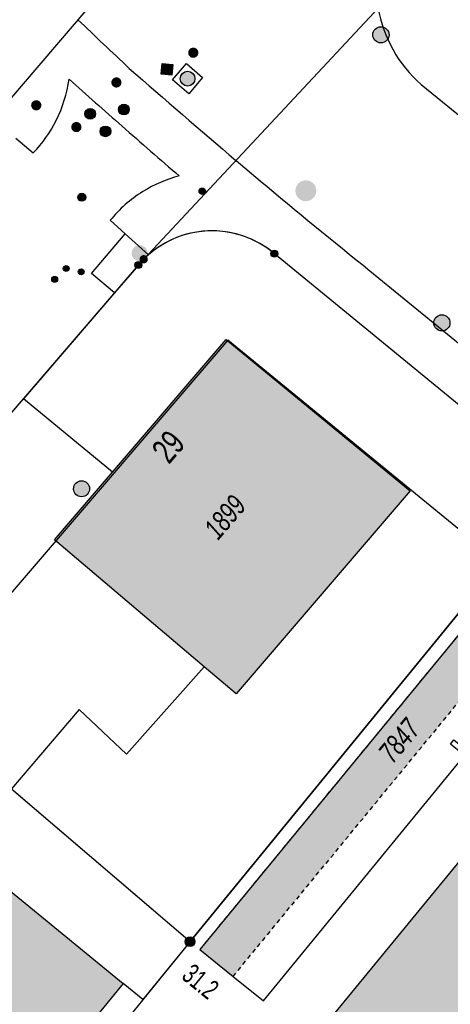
# Model space of a CAD drawing. Header units: metres. Extents: x 2695751 to 2696029, y 1260877 to 1261206.
# Tile 43 of 69: x 2695978 to 2695998, y 1260948 to 1260994. Entities that reach past the tile are written whole.
import ezdxf

# ---------------------------------------------------------------- set-up
doc = ezdxf.new("R2010")
doc.units = ezdxf.units.M
doc.linetypes.add('AUSGEZOGEN', pattern=[0])
doc.linetypes.add('VERDECKT2_S2', pattern=[0.36, 0.2, -0.16])
for name, color, linetype in [('AV_Flächen (EO)', 7, 'AUSGEZOGEN'), ('AV_Gebäudeflächen (BB)', 7, 'AUSGEZOGEN'), ('AV_Gebäudeflächen (EO)', 7, 'AUSGEZOGEN'), ('AV_Haus-Nr.', 7, 'AUSGEZOGEN'), ('AV_Linien (BB)', 7, 'AUSGEZOGEN'), ('AV_Versicherung-Nr.', 7, 'AUSGEZOGEN'), ('Liegenschaftsgrenzen', 7, 'AUSGEZOGEN'), ('PFAV', 255, 'AUSGEZOGEN'), ('PFAW', 255, 'AUSGEZOGEN'), ('PFWA', 255, 'AUSGEZOGEN'), ('RAEW', 8, 'AUSGEZOGEN'), ('RP_Abstandslinie', 7, 'AUSGEZOGEN')]:
    doc.layers.add(name, color=color, linetype=linetype)
doc.styles.add('ARIAL', font='arial.ttf')

msp = doc.modelspace()

# ---------------------------------------------------------------- hatches: boundary and pattern name
at = {"layer": 'AV_Gebäudeflächen (BB)', "true_color": 0xd2d2d2, "transparency": 33554687}
for points in [[(2695982.196, 1260973.224), (2695979.49, 1260970.065), (2695986.483, 1260964.129), (2695987.97, 1260962.867), (2695996.099, 1260972.363), (2695987.506, 1260979.424)], [(2695986.224, 1260921.906), (2696007.393, 1260947.716), (2696017.033, 1260939.823), (2696005.194, 1260925.364), (2696011.403, 1260920.272), (2696014.127, 1260918.05), (2696016.533, 1260920.988), (2696027.452, 1260934.301), (2696027.452, 1260946.407), (2696009.733, 1260960.953), (2696004.966, 1260955.148), (2696001.096, 1260958.326), (2695991.31, 1260946.396), (2695995.09, 1260943.299), (2695990.603, 1260937.821), (2695986.83, 1260940.912), (2695979.377, 1260931.834), (2695982.245, 1260929.503), (2695980.135, 1260926.906), (2695980.467, 1260926.633)], [(2695974.152, 1260956.325), (2695970.267, 1260959.504), (2695968.115, 1260956.937), (2695967.371, 1260955.991), (2695967.416, 1260955.954), (2695968.083, 1260955.401), (2695968.826, 1260956.353), (2695971.795, 1260953.918), (2695966.723, 1260947.718), (2695963.096, 1260950.675), (2695957.958, 1260944.396), (2695970.36, 1260934.249), (2695973.108, 1260937.608), (2695971.398, 1260939.007), (2695973.437, 1260941.499), (2695975.147, 1260940.099), (2695977.889, 1260943.45), (2695976.179, 1260944.849), (2695978.199, 1260947.317), (2695979.909, 1260945.918), (2695982.702, 1260949.33)]]:
    msp.add_hatch(color=254, dxfattribs=at).paths.add_polyline_path(points)
at = {"layer": 'AV_Gebäudeflächen (EO)', "true_color": 0xebebeb, "transparency": 33554687}
msp.add_hatch(color=7, dxfattribs=at).paths.add_polyline_path([(2695986.275, 1260950.921), (2695987.834, 1260949.662), (2696004.84, 1260970.371), (2696003.3, 1260971.632)])
at = {"layer": 'PFAV', "transparency": 33554687}
for points in [[(2695983.85, 1260983.178), (2695983.846, 1260983.217), (2695983.834, 1260983.255), (2695983.815, 1260983.289), (2695983.789, 1260983.319), (2695983.758, 1260983.343), (2695983.723, 1260983.361), (2695983.685, 1260983.371), (2695983.645, 1260983.373), (2695983.606, 1260983.367), (2695983.569, 1260983.353), (2695983.536, 1260983.332), (2695983.507, 1260983.305), (2695983.485, 1260983.273), (2695983.469, 1260983.236), (2695983.461, 1260983.198), (2695983.461, 1260983.158), (2695983.469, 1260983.12), (2695983.485, 1260983.083), (2695983.507, 1260983.051), (2695983.536, 1260983.024), (2695983.569, 1260983.003), (2695983.606, 1260982.989), (2695983.645, 1260982.983), (2695983.685, 1260982.985), (2695983.723, 1260982.995), (2695983.758, 1260983.013), (2695983.789, 1260983.037), (2695983.815, 1260983.067), (2695983.834, 1260983.101), (2695983.846, 1260983.139)], [(2695989.922, 1260983.44), (2695989.919, 1260983.473), (2695989.909, 1260983.504), (2695989.893, 1260983.533), (2695989.872, 1260983.558), (2695989.846, 1260983.578), (2695989.816, 1260983.592), (2695989.785, 1260983.601), (2695989.752, 1260983.602), (2695989.719, 1260983.597), (2695989.688, 1260983.586), (2695989.661, 1260983.569), (2695989.637, 1260983.546), (2695989.618, 1260983.519), (2695989.605, 1260983.489), (2695989.598, 1260983.456), (2695989.598, 1260983.424), (2695989.605, 1260983.391), (2695989.618, 1260983.361), (2695989.637, 1260983.334), (2695989.661, 1260983.311), (2695989.688, 1260983.294), (2695989.719, 1260983.283), (2695989.752, 1260983.278), (2695989.785, 1260983.279), (2695989.816, 1260983.288), (2695989.846, 1260983.302), (2695989.872, 1260983.322), (2695989.893, 1260983.347), (2695989.909, 1260983.376), (2695989.919, 1260983.407)], [(2695983.572, 1260982.91), (2695983.569, 1260982.943), (2695983.559, 1260982.974), (2695983.543, 1260983.003), (2695983.522, 1260983.028), (2695983.496, 1260983.048), (2695983.466, 1260983.062), (2695983.435, 1260983.071), (2695983.402, 1260983.072), (2695983.369, 1260983.067), (2695983.338, 1260983.056), (2695983.311, 1260983.039), (2695983.287, 1260983.016), (2695983.268, 1260982.989), (2695983.255, 1260982.959), (2695983.248, 1260982.926), (2695983.248, 1260982.894), (2695983.255, 1260982.861), (2695983.268, 1260982.831), (2695983.287, 1260982.804), (2695983.311, 1260982.781), (2695983.338, 1260982.764), (2695983.369, 1260982.753), (2695983.402, 1260982.748), (2695983.435, 1260982.749), (2695983.466, 1260982.758), (2695983.496, 1260982.772), (2695983.522, 1260982.792), (2695983.543, 1260982.817), (2695983.559, 1260982.846), (2695983.569, 1260982.877)], [(2695986.047, 1260951.29), (2695986.043, 1260951.336), (2695986.029, 1260951.38), (2695986.007, 1260951.42), (2695985.977, 1260951.455), (2695985.94, 1260951.483), (2695985.899, 1260951.503), (2695985.854, 1260951.515), (2695985.808, 1260951.517), (2695985.763, 1260951.51), (2695985.72, 1260951.494), (2695985.681, 1260951.47), (2695985.647, 1260951.438), (2695985.621, 1260951.4), (2695985.603, 1260951.358), (2695985.594, 1260951.313), (2695985.594, 1260951.267), (2695985.603, 1260951.222), (2695985.621, 1260951.18), (2695985.647, 1260951.142), (2695985.681, 1260951.11), (2695985.72, 1260951.086), (2695985.763, 1260951.07), (2695985.808, 1260951.063), (2695985.854, 1260951.065), (2695985.899, 1260951.077), (2695985.94, 1260951.097), (2695985.977, 1260951.125), (2695986.007, 1260951.16), (2695986.029, 1260951.2), (2695986.043, 1260951.244)]]:
    msp.add_hatch(color=7, dxfattribs=at).paths.add_polyline_path(points)
at = {"layer": 'PFAW', "transparency": 33554687}
for color, points in [(253, [(2695994.871, 1260993.313), (2695994.939, 1260993.347), (2695994.999, 1260993.394), (2695995.049, 1260993.453), (2695995.085, 1260993.52), (2695995.108, 1260993.594), (2695995.115, 1260993.67), (2695995.106, 1260993.746), (2695995.083, 1260993.819), (2695995.045, 1260993.886), (2695994.994, 1260993.944), (2695994.933, 1260993.99), (2695994.864, 1260994.023), (2695994.79, 1260994.042), (2695994.713, 1260994.045), (2695994.637, 1260994.033), (2695994.566, 1260994.005), (2695994.501, 1260993.964), (2695994.446, 1260993.911), (2695994.403, 1260993.847), (2695994.373, 1260993.777), (2695994.359, 1260993.701), (2695994.359, 1260993.625), (2695994.375, 1260993.55), (2695994.406, 1260993.48), (2695994.451, 1260993.417), (2695994.507, 1260993.365), (2695994.572, 1260993.325), (2695994.644, 1260993.299), (2695994.72, 1260993.288), (2695994.797, 1260993.293)]), (7, [(2695991.533, 1260986.5), (2695991.534, 1260986.53), (2695991.532, 1260986.559), (2695991.527, 1260986.589), (2695991.52, 1260986.617), (2695991.509, 1260986.645), (2695991.495, 1260986.671), (2695991.479, 1260986.696), (2695991.461, 1260986.719), (2695991.44, 1260986.74), (2695991.417, 1260986.759), (2695991.393, 1260986.776), (2695991.367, 1260986.79), (2695991.339, 1260986.801), (2695991.311, 1260986.809), (2695991.282, 1260986.815), (2695991.252, 1260986.817), (2695991.222, 1260986.817), (2695991.193, 1260986.813), (2695991.164, 1260986.807), (2695991.136, 1260986.798), (2695991.109, 1260986.785), (2695991.083, 1260986.771), (2695991.059, 1260986.753), (2695991.037, 1260986.734), (2695991.017, 1260986.712), (2695990.999, 1260986.688), (2695990.984, 1260986.663), (2695990.971, 1260986.636), (2695990.962, 1260986.608), (2695990.955, 1260986.579), (2695990.951, 1260986.55), (2695990.95, 1260986.52), (2695990.952, 1260986.491), (2695990.957, 1260986.461), (2695990.964, 1260986.433), (2695990.975, 1260986.405), (2695990.989, 1260986.379), (2695991.005, 1260986.354), (2695991.023, 1260986.331), (2695991.044, 1260986.31), (2695991.067, 1260986.291), (2695991.091, 1260986.274), (2695991.117, 1260986.26), (2695991.145, 1260986.249), (2695991.173, 1260986.241), (2695991.202, 1260986.235), (2695991.232, 1260986.233), (2695991.262, 1260986.233), (2695991.291, 1260986.237), (2695991.32, 1260986.243), (2695991.348, 1260986.252), (2695991.375, 1260986.265), (2695991.401, 1260986.279), (2695991.425, 1260986.297), (2695991.447, 1260986.316), (2695991.467, 1260986.338), (2695991.485, 1260986.362), (2695991.5, 1260986.387), (2695991.513, 1260986.414), (2695991.522, 1260986.442), (2695991.529, 1260986.471)]), (7, [(2695980.728, 1260985.89), (2695980.766, 1260985.887), (2695980.804, 1260985.891), (2695980.84, 1260985.903), (2695980.873, 1260985.921), (2695980.901, 1260985.946), (2695980.924, 1260985.977), (2695980.941, 1260986.011), (2695980.95, 1260986.048), (2695980.951, 1260986.086), (2695980.945, 1260986.123), (2695980.931, 1260986.159), (2695980.911, 1260986.191), (2695980.884, 1260986.218), (2695980.853, 1260986.239), (2695980.818, 1260986.254), (2695980.781, 1260986.261), (2695980.743, 1260986.26), (2695980.706, 1260986.252), (2695980.671, 1260986.237), (2695980.64, 1260986.215), (2695980.614, 1260986.187), (2695980.595, 1260986.155), (2695980.582, 1260986.119), (2695980.577, 1260986.081), (2695980.579, 1260986.043), (2695980.589, 1260986.007), (2695980.606, 1260985.973), (2695980.63, 1260985.943), (2695980.659, 1260985.919), (2695980.692, 1260985.901)]), (7, [(2695986.543, 1260986.356), (2695986.54, 1260986.386), (2695986.531, 1260986.415), (2695986.516, 1260986.442), (2695986.496, 1260986.465), (2695986.472, 1260986.483), (2695986.445, 1260986.497), (2695986.415, 1260986.504), (2695986.385, 1260986.506), (2695986.355, 1260986.501), (2695986.327, 1260986.491), (2695986.301, 1260986.475), (2695986.279, 1260986.454), (2695986.262, 1260986.429), (2695986.25, 1260986.401), (2695986.244, 1260986.371), (2695986.244, 1260986.341), (2695986.25, 1260986.311), (2695986.262, 1260986.283), (2695986.279, 1260986.258), (2695986.301, 1260986.237), (2695986.327, 1260986.221), (2695986.355, 1260986.211), (2695986.385, 1260986.206), (2695986.415, 1260986.208), (2695986.445, 1260986.215), (2695986.472, 1260986.229), (2695986.496, 1260986.247), (2695986.516, 1260986.27), (2695986.531, 1260986.297), (2695986.54, 1260986.326)]), (253, [(2695997.873, 1260979.959), (2695997.916, 1260980.022), (2695997.947, 1260980.092), (2695997.962, 1260980.168), (2695997.962, 1260980.244), (2695997.947, 1260980.319), (2695997.916, 1260980.39), (2695997.872, 1260980.453), (2695997.817, 1260980.506), (2695997.752, 1260980.546), (2695997.68, 1260980.573), (2695997.604, 1260980.584), (2695997.528, 1260980.58), (2695997.453, 1260980.561), (2695997.385, 1260980.527), (2695997.324, 1260980.48), (2695997.274, 1260980.422), (2695997.237, 1260980.355), (2695997.214, 1260980.282), (2695997.206, 1260980.206), (2695997.214, 1260980.13), (2695997.237, 1260980.056), (2695997.274, 1260979.989), (2695997.324, 1260979.931), (2695997.385, 1260979.884), (2695997.453, 1260979.851), (2695997.528, 1260979.831), (2695997.604, 1260979.827), (2695997.68, 1260979.839), (2695997.752, 1260979.866), (2695997.817, 1260979.906)]), (7, [(2695981.129, 1260972.453), (2695981.121, 1260972.528), (2695981.099, 1260972.601), (2695981.062, 1260972.667), (2695981.012, 1260972.724), (2695980.952, 1260972.771), (2695980.884, 1260972.804), (2695980.811, 1260972.823), (2695980.735, 1260972.827), (2695980.66, 1260972.816), (2695980.589, 1260972.789), (2695980.524, 1260972.749), (2695980.469, 1260972.697), (2695980.426, 1260972.635), (2695980.396, 1260972.565), (2695980.381, 1260972.491), (2695980.381, 1260972.415), (2695980.396, 1260972.34), (2695980.426, 1260972.271), (2695980.469, 1260972.208), (2695980.524, 1260972.156), (2695980.589, 1260972.116), (2695980.66, 1260972.09), (2695980.735, 1260972.078), (2695980.811, 1260972.082), (2695980.884, 1260972.101), (2695980.952, 1260972.134), (2695981.012, 1260972.181), (2695981.062, 1260972.238), (2695981.099, 1260972.305), (2695981.121, 1260972.377)])]:
    msp.add_hatch(color=color, dxfattribs=at).paths.add_polyline_path(points)
at = {"layer": 'PFAW', "lineweight": 25, "transparency": 33554687}
for points in [[(2695985.966, 1260991.393), (2695986.005, 1260991.45), (2695986.033, 1260991.514), (2695986.047, 1260991.582), (2695986.047, 1260991.651), (2695986.033, 1260991.72), (2695986.006, 1260991.783), (2695985.966, 1260991.841), (2695985.916, 1260991.889), (2695985.857, 1260991.925), (2695985.792, 1260991.95), (2695985.723, 1260991.96), (2695985.653, 1260991.957), (2695985.586, 1260991.939), (2695985.523, 1260991.909), (2695985.468, 1260991.866), (2695985.423, 1260991.814), (2695985.389, 1260991.753), (2695985.368, 1260991.687), (2695985.361, 1260991.617), (2695985.368, 1260991.548), (2695985.389, 1260991.482), (2695985.423, 1260991.421), (2695985.468, 1260991.368), (2695985.523, 1260991.325), (2695985.585, 1260991.295), (2695985.653, 1260991.277), (2695985.722, 1260991.274), (2695985.791, 1260991.284), (2695985.856, 1260991.308), (2695985.915, 1260991.345)], [(2695983.841, 1260983.463), (2695983.833, 1260983.538), (2695983.81, 1260983.611), (2695983.774, 1260983.677), (2695983.724, 1260983.735), (2695983.664, 1260983.781), (2695983.596, 1260983.815), (2695983.523, 1260983.834), (2695983.447, 1260983.837), (2695983.372, 1260983.826), (2695983.301, 1260983.8), (2695983.236, 1260983.759), (2695983.181, 1260983.707), (2695983.138, 1260983.645), (2695983.108, 1260983.575), (2695983.093, 1260983.501), (2695983.093, 1260983.425), (2695983.108, 1260983.351), (2695983.138, 1260983.281), (2695983.181, 1260983.219), (2695983.236, 1260983.166), (2695983.301, 1260983.126), (2695983.372, 1260983.1), (2695983.447, 1260983.088), (2695983.523, 1260983.092), (2695983.596, 1260983.111), (2695983.664, 1260983.145), (2695983.724, 1260983.191), (2695983.774, 1260983.249), (2695983.81, 1260983.315), (2695983.833, 1260983.387)]]:
    msp.add_hatch(color=7, dxfattribs=at).paths.add_polyline_path(points)
at = {"layer": 'PFAW', "transparency": 33554687}
h = msp.add_hatch(color=7, dxfattribs=at)
h.paths.add_polyline_path([(2695991.716, 1260986.338), (2695991.718, 1260986.387), (2695991.714, 1260986.436), (2695991.706, 1260986.485), (2695991.693, 1260986.533), (2695991.675, 1260986.579), (2695991.653, 1260986.623), (2695991.626, 1260986.664), (2695991.595, 1260986.703), (2695991.56, 1260986.738), (2695991.522, 1260986.769), (2695991.481, 1260986.797), (2695991.438, 1260986.82), (2695991.392, 1260986.839), (2695991.345, 1260986.853), (2695991.296, 1260986.862), (2695991.247, 1260986.866), (2695991.198, 1260986.866), (2695991.149, 1260986.86), (2695991.1, 1260986.849), (2695991.054, 1260986.833), (2695991.009, 1260986.813), (2695990.966, 1260986.789), (2695990.926, 1260986.76), (2695990.889, 1260986.727), (2695990.855, 1260986.691), (2695990.826, 1260986.651), (2695990.8, 1260986.609), (2695990.779, 1260986.564), (2695990.763, 1260986.518), (2695990.751, 1260986.47), (2695990.745, 1260986.421), (2695990.743, 1260986.371), (2695990.746, 1260986.322), (2695990.754, 1260986.273), (2695990.768, 1260986.226), (2695990.786, 1260986.18), (2695990.808, 1260986.136), (2695990.835, 1260986.094), (2695990.866, 1260986.056), (2695990.9, 1260986.02), (2695990.938, 1260985.989), (2695990.979, 1260985.961), (2695991.023, 1260985.938), (2695991.068, 1260985.919), (2695991.116, 1260985.905), (2695991.164, 1260985.896), (2695991.214, 1260985.892), (2695991.263, 1260985.893), (2695991.312, 1260985.899), (2695991.36, 1260985.909), (2695991.407, 1260985.925), (2695991.452, 1260985.945), (2695991.495, 1260985.97), (2695991.535, 1260985.999), (2695991.572, 1260986.031), (2695991.605, 1260986.068), (2695991.635, 1260986.107), (2695991.66, 1260986.15), (2695991.681, 1260986.194), (2695991.698, 1260986.241), (2695991.709, 1260986.289)])
h.paths.add_polyline_path([(2695990.95, 1260986.52), (2695990.951, 1260986.55), (2695990.955, 1260986.579), (2695990.962, 1260986.608), (2695990.971, 1260986.636), (2695990.984, 1260986.663), (2695990.999, 1260986.688), (2695991.017, 1260986.712), (2695991.037, 1260986.734), (2695991.059, 1260986.753), (2695991.083, 1260986.771), (2695991.109, 1260986.785), (2695991.136, 1260986.798), (2695991.164, 1260986.807), (2695991.193, 1260986.813), (2695991.222, 1260986.817), (2695991.252, 1260986.817), (2695991.282, 1260986.815), (2695991.311, 1260986.809), (2695991.339, 1260986.801), (2695991.367, 1260986.79), (2695991.393, 1260986.776), (2695991.417, 1260986.759), (2695991.44, 1260986.74), (2695991.461, 1260986.719), (2695991.479, 1260986.696), (2695991.495, 1260986.671), (2695991.509, 1260986.645), (2695991.52, 1260986.617), (2695991.527, 1260986.589), (2695991.532, 1260986.559), (2695991.534, 1260986.53), (2695991.533, 1260986.5), (2695991.529, 1260986.471), (2695991.522, 1260986.442), (2695991.513, 1260986.414), (2695991.5, 1260986.387), (2695991.485, 1260986.362), (2695991.467, 1260986.338), (2695991.447, 1260986.316), (2695991.425, 1260986.297), (2695991.401, 1260986.279), (2695991.375, 1260986.265), (2695991.348, 1260986.252), (2695991.32, 1260986.243), (2695991.291, 1260986.237), (2695991.262, 1260986.233), (2695991.232, 1260986.233), (2695991.202, 1260986.235), (2695991.173, 1260986.241), (2695991.145, 1260986.249), (2695991.117, 1260986.26), (2695991.091, 1260986.274), (2695991.067, 1260986.291), (2695991.044, 1260986.31), (2695991.023, 1260986.331), (2695991.005, 1260986.354), (2695990.989, 1260986.379), (2695990.975, 1260986.405), (2695990.964, 1260986.433), (2695990.957, 1260986.461), (2695990.952, 1260986.491)], flags=16)
at = {"layer": 'PFWA', "transparency": 33554687}
for points in [[(2695986.124, 1260993.013), (2695986.105, 1260993.027), (2695986.084, 1260993.04), (2695986.063, 1260993.05), (2695986.04, 1260993.058), (2695986.016, 1260993.064), (2695985.993, 1260993.067), (2695985.969, 1260993.068), (2695985.944, 1260993.066), (2695985.921, 1260993.062), (2695985.898, 1260993.056), (2695985.875, 1260993.047), (2695985.854, 1260993.036), (2695985.833, 1260993.023), (2695985.815, 1260993.008), (2695985.797, 1260992.991), (2695985.782, 1260992.973), (2695985.768, 1260992.953), (2695985.757, 1260992.932), (2695985.748, 1260992.909), (2695985.741, 1260992.886), (2695985.736, 1260992.863), (2695985.734, 1260992.839), (2695985.735, 1260992.814), (2695985.738, 1260992.791), (2695985.743, 1260992.767), (2695985.75, 1260992.744), (2695985.76, 1260992.722), (2695985.772, 1260992.701), (2695985.786, 1260992.682), (2695985.802, 1260992.664), (2695985.82, 1260992.647), (2695985.839, 1260992.633), (2695985.86, 1260992.62), (2695985.881, 1260992.61), (2695985.904, 1260992.602), (2695985.928, 1260992.596), (2695985.951, 1260992.593), (2695985.975, 1260992.592), (2695986, 1260992.594), (2695986.023, 1260992.598), (2695986.046, 1260992.604), (2695986.069, 1260992.613), (2695986.09, 1260992.624), (2695986.111, 1260992.637), (2695986.129, 1260992.652), (2695986.147, 1260992.669), (2695986.162, 1260992.687), (2695986.176, 1260992.707), (2695986.187, 1260992.728), (2695986.196, 1260992.751), (2695986.203, 1260992.774), (2695986.208, 1260992.797), (2695986.21, 1260992.821), (2695986.209, 1260992.846), (2695986.206, 1260992.869), (2695986.201, 1260992.893), (2695986.194, 1260992.916), (2695986.184, 1260992.938), (2695986.172, 1260992.959), (2695986.158, 1260992.978), (2695986.142, 1260992.996)], [(2695984.518, 1260992.326), (2695984.476, 1260991.828), (2695984.974, 1260991.786), (2695985.016, 1260992.284)], [(2695982.216, 1260991.271), (2695982.234, 1260991.255), (2695982.254, 1260991.241), (2695982.275, 1260991.229), (2695982.297, 1260991.219), (2695982.32, 1260991.212), (2695982.343, 1260991.206), (2695982.367, 1260991.204), (2695982.391, 1260991.203), (2695982.415, 1260991.206), (2695982.439, 1260991.21), (2695982.462, 1260991.217), (2695982.484, 1260991.226), (2695982.505, 1260991.238), (2695982.525, 1260991.251), (2695982.544, 1260991.267), (2695982.561, 1260991.284), (2695982.576, 1260991.303), (2695982.589, 1260991.323), (2695982.599, 1260991.345), (2695982.608, 1260991.367), (2695982.614, 1260991.39), (2695982.618, 1260991.414), (2695982.62, 1260991.438), (2695982.619, 1260991.462), (2695982.615, 1260991.486), (2695982.61, 1260991.509), (2695982.602, 1260991.532), (2695982.591, 1260991.554), (2695982.579, 1260991.574), (2695982.564, 1260991.594), (2695982.548, 1260991.611), (2695982.53, 1260991.627), (2695982.51, 1260991.641), (2695982.489, 1260991.653), (2695982.467, 1260991.663), (2695982.444, 1260991.67), (2695982.421, 1260991.676), (2695982.397, 1260991.678), (2695982.373, 1260991.679), (2695982.349, 1260991.676), (2695982.325, 1260991.672), (2695982.302, 1260991.665), (2695982.28, 1260991.656), (2695982.259, 1260991.644), (2695982.239, 1260991.631), (2695982.22, 1260991.615), (2695982.203, 1260991.598), (2695982.188, 1260991.579), (2695982.175, 1260991.559), (2695982.165, 1260991.537), (2695982.156, 1260991.515), (2695982.15, 1260991.492), (2695982.146, 1260991.468), (2695982.144, 1260991.444), (2695982.145, 1260991.42), (2695982.149, 1260991.396), (2695982.154, 1260991.373), (2695982.162, 1260991.35), (2695982.173, 1260991.328), (2695982.185, 1260991.308), (2695982.2, 1260991.288)], [(2695978.817, 1260990.218), (2695978.832, 1260990.237), (2695978.844, 1260990.258), (2695978.855, 1260990.279), (2695978.864, 1260990.302), (2695978.87, 1260990.325), (2695978.873, 1260990.349), (2695978.875, 1260990.373), (2695978.874, 1260990.397), (2695978.87, 1260990.421), (2695978.864, 1260990.444), (2695978.856, 1260990.467), (2695978.845, 1260990.489), (2695978.833, 1260990.509), (2695978.818, 1260990.528), (2695978.801, 1260990.546), (2695978.783, 1260990.561), (2695978.764, 1260990.575), (2695978.742, 1260990.587), (2695978.72, 1260990.597), (2695978.697, 1260990.604), (2695978.674, 1260990.609), (2695978.65, 1260990.611), (2695978.626, 1260990.612), (2695978.602, 1260990.609), (2695978.578, 1260990.604), (2695978.555, 1260990.597), (2695978.533, 1260990.588), (2695978.512, 1260990.576), (2695978.492, 1260990.563), (2695978.474, 1260990.547), (2695978.457, 1260990.53), (2695978.442, 1260990.511), (2695978.43, 1260990.49), (2695978.419, 1260990.469), (2695978.41, 1260990.446), (2695978.404, 1260990.423), (2695978.401, 1260990.399), (2695978.399, 1260990.375), (2695978.4, 1260990.351), (2695978.404, 1260990.327), (2695978.41, 1260990.304), (2695978.418, 1260990.281), (2695978.429, 1260990.259), (2695978.441, 1260990.239), (2695978.456, 1260990.22), (2695978.473, 1260990.202), (2695978.491, 1260990.187), (2695978.51, 1260990.173), (2695978.532, 1260990.161), (2695978.554, 1260990.151), (2695978.577, 1260990.144), (2695978.6, 1260990.139), (2695978.624, 1260990.137), (2695978.648, 1260990.136), (2695978.672, 1260990.139), (2695978.696, 1260990.144), (2695978.719, 1260990.151), (2695978.741, 1260990.16), (2695978.762, 1260990.172), (2695978.782, 1260990.185), (2695978.8, 1260990.201)], [(2695981.353, 1260989.817), (2695981.381, 1260989.86), (2695981.4, 1260989.907), (2695981.409, 1260989.956), (2695981.407, 1260990.007), (2695981.396, 1260990.056), (2695981.375, 1260990.102), (2695981.345, 1260990.143), (2695981.307, 1260990.177), (2695981.264, 1260990.202), (2695981.216, 1260990.219), (2695981.166, 1260990.225), (2695981.115, 1260990.221), (2695981.066, 1260990.207), (2695981.022, 1260990.184), (2695980.983, 1260990.152), (2695980.951, 1260990.112), (2695980.927, 1260990.068), (2695980.913, 1260990.019), (2695980.91, 1260989.968), (2695980.916, 1260989.918), (2695980.932, 1260989.87), (2695980.958, 1260989.827), (2695980.992, 1260989.789), (2695981.033, 1260989.76), (2695981.079, 1260989.738), (2695981.128, 1260989.727), (2695981.179, 1260989.726), (2695981.229, 1260989.735), (2695981.276, 1260989.754), (2695981.318, 1260989.782)], [(2695982.893, 1260990.365), (2695982.851, 1260990.394), (2695982.804, 1260990.413), (2695982.755, 1260990.423), (2695982.704, 1260990.422), (2695982.655, 1260990.411), (2695982.608, 1260990.391), (2695982.567, 1260990.362), (2695982.533, 1260990.324), (2695982.506, 1260990.281), (2695982.489, 1260990.234), (2695982.482, 1260990.184), (2695982.486, 1260990.133), (2695982.499, 1260990.084), (2695982.522, 1260990.039), (2695982.553, 1260989.999), (2695982.592, 1260989.967), (2695982.636, 1260989.943), (2695982.685, 1260989.928), (2695982.735, 1260989.924), (2695982.785, 1260989.93), (2695982.833, 1260989.945), (2695982.877, 1260989.97), (2695982.915, 1260990.004), (2695982.946, 1260990.044), (2695982.968, 1260990.09), (2695982.98, 1260990.139), (2695982.982, 1260990.189), (2695982.973, 1260990.239), (2695982.955, 1260990.287), (2695982.928, 1260990.329)], [(2695980.364, 1260989.169), (2695980.384, 1260989.155), (2695980.405, 1260989.143), (2695980.427, 1260989.133), (2695980.449, 1260989.126), (2695980.473, 1260989.12), (2695980.497, 1260989.118), (2695980.521, 1260989.117), (2695980.545, 1260989.12), (2695980.569, 1260989.124), (2695980.592, 1260989.131), (2695980.614, 1260989.14), (2695980.635, 1260989.152), (2695980.655, 1260989.165), (2695980.674, 1260989.181), (2695980.69, 1260989.198), (2695980.705, 1260989.217), (2695980.718, 1260989.237), (2695980.729, 1260989.258), (2695980.738, 1260989.281), (2695980.744, 1260989.304), (2695980.748, 1260989.328), (2695980.75, 1260989.352), (2695980.749, 1260989.376), (2695980.745, 1260989.4), (2695980.74, 1260989.423), (2695980.732, 1260989.446), (2695980.721, 1260989.468), (2695980.709, 1260989.488), (2695980.694, 1260989.508), (2695980.678, 1260989.525), (2695980.66, 1260989.541), (2695980.64, 1260989.555), (2695980.619, 1260989.567), (2695980.597, 1260989.577), (2695980.575, 1260989.584), (2695980.551, 1260989.59), (2695980.527, 1260989.592), (2695980.503, 1260989.593), (2695980.479, 1260989.59), (2695980.455, 1260989.586), (2695980.432, 1260989.579), (2695980.41, 1260989.57), (2695980.389, 1260989.558), (2695980.369, 1260989.545), (2695980.35, 1260989.529), (2695980.334, 1260989.512), (2695980.319, 1260989.493), (2695980.306, 1260989.473), (2695980.295, 1260989.452), (2695980.286, 1260989.429), (2695980.28, 1260989.406), (2695980.276, 1260989.382), (2695980.274, 1260989.358), (2695980.275, 1260989.334), (2695980.279, 1260989.31), (2695980.284, 1260989.287), (2695980.292, 1260989.264), (2695980.303, 1260989.242), (2695980.315, 1260989.222), (2695980.33, 1260989.202), (2695980.346, 1260989.185)], [(2695982.03, 1260989.345), (2695981.989, 1260989.373), (2695981.942, 1260989.393), (2695981.893, 1260989.403), (2695981.842, 1260989.403), (2695981.793, 1260989.393), (2695981.746, 1260989.373), (2695981.705, 1260989.344), (2695981.67, 1260989.308), (2695981.643, 1260989.265), (2695981.626, 1260989.217), (2695981.618, 1260989.167), (2695981.621, 1260989.117), (2695981.633, 1260989.068), (2695981.656, 1260989.022), (2695981.687, 1260988.982), (2695981.725, 1260988.949), (2695981.769, 1260988.925), (2695981.818, 1260988.91), (2695981.868, 1260988.905), (2695981.918, 1260988.91), (2695981.967, 1260988.925), (2695982.011, 1260988.95), (2695982.049, 1260988.983), (2695982.08, 1260989.023), (2695982.102, 1260989.068), (2695982.115, 1260989.117), (2695982.117, 1260989.168), (2695982.11, 1260989.218), (2695982.092, 1260989.265), (2695982.065, 1260989.308)]]:
    msp.add_hatch(color=7, dxfattribs=at).paths.add_polyline_path(points)
at = {"layer": 'RAEW', "transparency": 33554687}
for points in [[(2695979.897, 1260982.746), (2695979.897, 1260982.732), (2695979.899, 1260982.718), (2695979.903, 1260982.705), (2695979.908, 1260982.692), (2695979.914, 1260982.679), (2695979.921, 1260982.667), (2695979.93, 1260982.656), (2695979.939, 1260982.646), (2695979.95, 1260982.637), (2695979.961, 1260982.629), (2695979.973, 1260982.623), (2695979.986, 1260982.617), (2695980, 1260982.613), (2695980.013, 1260982.61), (2695980.027, 1260982.609), (2695980.041, 1260982.609), (2695980.055, 1260982.61), (2695980.068, 1260982.613), (2695980.082, 1260982.617), (2695980.095, 1260982.623), (2695980.107, 1260982.629), (2695980.118, 1260982.637), (2695980.129, 1260982.646), (2695980.138, 1260982.656), (2695980.147, 1260982.667), (2695980.154, 1260982.679), (2695980.16, 1260982.692), (2695980.165, 1260982.705), (2695980.169, 1260982.718), (2695980.171, 1260982.732), (2695980.171, 1260982.746), (2695980.171, 1260982.76), (2695980.169, 1260982.774), (2695980.165, 1260982.787), (2695980.16, 1260982.8), (2695980.154, 1260982.813), (2695980.147, 1260982.825), (2695980.138, 1260982.836), (2695980.129, 1260982.846), (2695980.118, 1260982.855), (2695980.107, 1260982.863), (2695980.095, 1260982.869), (2695980.082, 1260982.875), (2695980.068, 1260982.879), (2695980.055, 1260982.882), (2695980.041, 1260982.883), (2695980.027, 1260982.883), (2695980.013, 1260982.882), (2695980, 1260982.879), (2695979.986, 1260982.875), (2695979.973, 1260982.869), (2695979.961, 1260982.863), (2695979.95, 1260982.855), (2695979.939, 1260982.846), (2695979.93, 1260982.836), (2695979.921, 1260982.825), (2695979.914, 1260982.813), (2695979.908, 1260982.8), (2695979.903, 1260982.787), (2695979.899, 1260982.774), (2695979.897, 1260982.76)], [(2695980.597, 1260982.59), (2695980.597, 1260982.576), (2695980.599, 1260982.562), (2695980.603, 1260982.549), (2695980.608, 1260982.536), (2695980.614, 1260982.523), (2695980.621, 1260982.511), (2695980.63, 1260982.5), (2695980.639, 1260982.49), (2695980.65, 1260982.481), (2695980.661, 1260982.473), (2695980.673, 1260982.467), (2695980.686, 1260982.461), (2695980.7, 1260982.457), (2695980.713, 1260982.454), (2695980.727, 1260982.453), (2695980.741, 1260982.453), (2695980.755, 1260982.454), (2695980.768, 1260982.457), (2695980.782, 1260982.461), (2695980.795, 1260982.467), (2695980.807, 1260982.473), (2695980.818, 1260982.481), (2695980.829, 1260982.49), (2695980.838, 1260982.5), (2695980.847, 1260982.511), (2695980.854, 1260982.523), (2695980.86, 1260982.536), (2695980.865, 1260982.549), (2695980.869, 1260982.562), (2695980.871, 1260982.576), (2695980.871, 1260982.59), (2695980.871, 1260982.604), (2695980.869, 1260982.618), (2695980.865, 1260982.631), (2695980.86, 1260982.644), (2695980.854, 1260982.657), (2695980.847, 1260982.669), (2695980.838, 1260982.68), (2695980.829, 1260982.69), (2695980.818, 1260982.699), (2695980.807, 1260982.707), (2695980.795, 1260982.713), (2695980.782, 1260982.719), (2695980.768, 1260982.723), (2695980.755, 1260982.726), (2695980.741, 1260982.727), (2695980.727, 1260982.727), (2695980.713, 1260982.726), (2695980.7, 1260982.723), (2695980.686, 1260982.719), (2695980.673, 1260982.713), (2695980.661, 1260982.707), (2695980.65, 1260982.699), (2695980.639, 1260982.69), (2695980.63, 1260982.68), (2695980.621, 1260982.669), (2695980.614, 1260982.657), (2695980.608, 1260982.644), (2695980.603, 1260982.631), (2695980.599, 1260982.618), (2695980.597, 1260982.604)], [(2695979.362, 1260982.241), (2695979.362, 1260982.227), (2695979.364, 1260982.213), (2695979.368, 1260982.2), (2695979.373, 1260982.187), (2695979.379, 1260982.174), (2695979.386, 1260982.162), (2695979.395, 1260982.151), (2695979.404, 1260982.141), (2695979.415, 1260982.132), (2695979.426, 1260982.124), (2695979.438, 1260982.118), (2695979.451, 1260982.112), (2695979.465, 1260982.108), (2695979.478, 1260982.105), (2695979.492, 1260982.104), (2695979.506, 1260982.104), (2695979.52, 1260982.105), (2695979.533, 1260982.108), (2695979.547, 1260982.112), (2695979.56, 1260982.118), (2695979.572, 1260982.124), (2695979.583, 1260982.132), (2695979.594, 1260982.141), (2695979.603, 1260982.151), (2695979.612, 1260982.162), (2695979.619, 1260982.174), (2695979.625, 1260982.187), (2695979.63, 1260982.2), (2695979.634, 1260982.213), (2695979.636, 1260982.227), (2695979.636, 1260982.241), (2695979.636, 1260982.255), (2695979.634, 1260982.269), (2695979.63, 1260982.282), (2695979.625, 1260982.295), (2695979.619, 1260982.308), (2695979.612, 1260982.32), (2695979.603, 1260982.331), (2695979.594, 1260982.341), (2695979.583, 1260982.35), (2695979.572, 1260982.358), (2695979.56, 1260982.364), (2695979.547, 1260982.37), (2695979.533, 1260982.374), (2695979.52, 1260982.377), (2695979.506, 1260982.378), (2695979.492, 1260982.378), (2695979.478, 1260982.377), (2695979.465, 1260982.374), (2695979.451, 1260982.37), (2695979.438, 1260982.364), (2695979.426, 1260982.358), (2695979.415, 1260982.35), (2695979.404, 1260982.341), (2695979.395, 1260982.331), (2695979.386, 1260982.32), (2695979.379, 1260982.308), (2695979.373, 1260982.295), (2695979.368, 1260982.282), (2695979.364, 1260982.269), (2695979.362, 1260982.255)]]:
    msp.add_hatch(color=1, dxfattribs=at).paths.add_polyline_path(points)

# ---------------------------------------------------------------- linework, layer by layer
at = {"layer": 'AV_Flächen (EO)', "color": 7, "linetype": 'VERDECKT2_S2', "transparency": 33554687}
for p, q in [((2696003.3, 1260971.632), (2695986.275, 1260950.921)), ((2695987.834, 1260949.662), (2696004.84, 1260970.371))]:
    msp.add_line(p, q, dxfattribs=at)
at = {"layer": 'AV_Flächen (EO)', "color": 7, "linetype": 'AUSGEZOGEN', "transparency": 33554687}
msp.add_line((2695986.275, 1260950.921), (2695987.834, 1260949.662), dxfattribs=at)
at = {"layer": 'AV_Linien (BB)', "color": 7, "linetype": 'AUSGEZOGEN', "transparency": 33554687}
for p, q in [((2695996.611, 1260991.352), (2696001.187, 1260987.605)), ((2695977.686, 1260988.843), (2695978.501, 1260988.15)), ((2695982.095, 1260985.002), (2695982.792, 1260984.365)), ((2695982.792, 1260984.365), (2695983.883, 1260983.392)), ((2695983.883, 1260983.392), (2695983.752, 1260983.272)), ((2695983.41, 1260982.91), (2695982.291, 1260981.607)), ((2695994.224, 1260982.639), (2696027.452, 1260955.437)), ((2695982.291, 1260981.607), (2695978.043, 1260976.658)), ((2695982.196, 1260973.224), (2695978.043, 1260976.658)), ((2695985.82, 1260951.29), (2696002.85, 1260972.13)), ((2695974.152, 1260956.325), (2695982.702, 1260949.33))]:
    msp.add_line(p, q, dxfattribs=at)
for points in [[(2695987.968, 1260987.8), (2695987.979, 1260987.791), (2695989.099, 1260986.848)], [(2695982.291, 1260981.607), (2695981.215, 1260982.512), (2695982.792, 1260984.365)], [(2695989.76, 1260983.44), (2696003.14, 1260972.48), (2696002.85, 1260972.13)], [(2695982.196, 1260973.224), (2695987.506, 1260979.424), (2695996.099, 1260972.363), (2695987.97, 1260962.867), (2695986.483, 1260964.129)], [(2695953.7, 1260948.36), (2695968.78, 1260965.87), (2695978.043, 1260976.658)], [(2695986.483, 1260964.129), (2695979.49, 1260970.065), (2695982.196, 1260973.224)], [(2696003.363, 1260971.709), (2695986.275, 1260950.921), (2695987.834, 1260949.662), (2695989.25, 1260948.528), (2695998.44, 1260959.737), (2695998.647, 1260959.989), (2695997.992, 1260960.52), (2695998.149, 1260960.714), (2696001.096, 1260958.326)], [(2695986.483, 1260964.129), (2695982.855, 1260960.049), (2695980.64, 1260962.145), (2695977.48, 1260958.426), (2695985.82, 1260951.29)], [(2695980.467, 1260926.633), (2695980.135, 1260926.906), (2695982.245, 1260929.503), (2695979.377, 1260931.834), (2695986.83, 1260940.912), (2695990.603, 1260937.821), (2695995.09, 1260943.299), (2695991.31, 1260946.396), (2696001.096, 1260958.326)], [(2695985.82, 1260951.29), (2695983.616, 1260948.582), (2695982.702, 1260949.33)], [(2695982.702, 1260949.33), (2695979.909, 1260945.918), (2695978.199, 1260947.317), (2695976.179, 1260944.849), (2695977.889, 1260943.45), (2695975.147, 1260940.099), (2695973.437, 1260941.499), (2695971.398, 1260939.007), (2695973.108, 1260937.608), (2695970.36, 1260934.249), (2695957.958, 1260944.396), (2695963.096, 1260950.675)]]:
    msp.add_lwpolyline(points, dxfattribs=at)
for centre, radius, start, end in [((2696000.628, 1260995.948), 6.105, 189.6988, 228.8457), ((2696114.618, 1261133.196), 192.966, 226.00605, 226.98688), ((2696207.394, 1261247.221), 339.775, 228.66427, 229.77442), ((2695973.967, 1260992.476), 6.267, 333.3658, 351.9329), ((2696196.093, 1261232.139), 323.238, 228.08754, 228.67414), ((2695973.929, 1260992.503), 6.312, 316.4034, 333.3039), ((2696207.936, 1261245.362), 340.987, 228.64687, 229.24271), ((2695986.829, 1260981.16), 6.099, 104.3241, 121.8545), ((2696205.404, 1261245.002), 336.796, 230.04071, 231.16894), ((2695986.806, 1260981.198), 6.055, 121.8594, 141.0829), ((2695986.849, 1260980.008), 4.5, 49.6961, 131.2398), ((2695986.767, 1260980.081), 4.39, 133.3753, 139.8792)]:
    msp.add_arc(centre, radius, start, end, dxfattribs=at)
at = {"layer": 'Liegenschaftsgrenzen', "color": 7, "linetype": 'AUSGEZOGEN', "transparency": 33554687}
for p, q in [((2695983.655, 1260983.178), (2695997.747, 1260998.282)), ((2695968.78, 1260965.87), (2695983.41, 1260982.91)), ((2696002.85, 1260972.13), (2695985.82, 1260951.29)), ((2695968.78, 1260965.87), (2695985.82, 1260951.29)), ((2695985.82, 1260951.29), (2695968.57, 1260930.09))]:
    msp.add_line(p, q, dxfattribs=at)
for points in [[(2695976.557, 1260989.658), (2695990.76, 1261006.28), (2695989.07, 1261007.99)], [(2695989.76, 1260983.44), (2696003.14, 1260972.48), (2696002.85, 1260972.13)]]:
    msp.add_lwpolyline(points, dxfattribs=at)
for centre, radius, start, end in [((2695986.849, 1260980.008), 4.5, 49.6981, 135.2166), ((2695987.339, 1260979.564), 5.161, 135.551, 139.5832)]:
    msp.add_arc(centre, radius, start, end, dxfattribs=at)
at = {"layer": 'PFAV', "color": 7, "transparency": 33554687}
for centre, radius in [((2695989.76, 1260983.44), 0.162), ((2695983.41, 1260982.91), 0.162), ((2695985.82, 1260951.29), 0.227)]:
    msp.add_circle(centre, radius, dxfattribs=at)
at = {"layer": 'PFAW', "color": 31, "lineweight": 25, "transparency": 33554687}
for p, q in [((2695985, 1260991.564), (2695985.652, 1260992.322)), ((2695986.41, 1260991.67), (2695985.758, 1260990.912)), ((2695985.758, 1260990.912), (2695985, 1260991.564))]:
    msp.add_line(p, q, dxfattribs=at)
at = {"layer": 'PFAW', "lineweight": 25, "transparency": 33554687}
msp.add_line((2695985.652, 1260992.322), (2695986.41, 1260991.67), dxfattribs=at)
at = {"layer": 'PFAW', "transparency": 33554687}
for centre, radius in [((2695994.736, 1260993.667), 0.379), ((2695980.764, 1260986.074), 0.187), ((2695986.393, 1260986.356), 0.15), ((2695997.585, 1260980.206), 0.379), ((2695980.754, 1260972.453), 0.375)]:
    msp.add_circle(centre, radius, dxfattribs=at)
at = {"layer": 'PFAW', "lineweight": 25, "transparency": 33554687}
msp.add_circle((2695985.705, 1260991.617), 0.344, dxfattribs=at)
at = {"layer": 'PFWA', "transparency": 33554687}
msp.add_lwpolyline([(2695984.518, 1260992.326), (2695985.016, 1260992.284), (2695984.974, 1260991.786), (2695984.476, 1260991.828), (2695984.518, 1260992.326)], close=True, dxfattribs=at)
for centre in [(2695981.159, 1260989.975), (2695982.732, 1260990.174), (2695981.868, 1260989.155)]:
    msp.add_circle(centre, 0.25, dxfattribs=at)
at = {"layer": 'RAEW', "color": 1, "transparency": 33554687}
for centre in [(2695980.034, 1260982.746), (2695980.734, 1260982.59), (2695979.499, 1260982.241)]:
    msp.add_circle(centre, 0.137, dxfattribs=at)
at = {"layer": 'RP_Abstandslinie', "color": 7, "linetype": 'AUSGEZOGEN', "transparency": 33554687}
msp.add_lwpolyline([(2696027.452, 1260946.743), (2695987.59, 1260979.4), (2695957.81, 1260944.66), (2696008.61, 1260903.06), (2696027.452, 1260887.642)], dxfattribs=at)

# ---------------------------------------------------------------- texts
at = {"layer": 'AV_Haus-Nr.', "color": 7, "transparency": 33554687, "attachment_point": 2, "style": 'ARIAL'}
for s, insert, char_height, width, rotation in [('\\W0.70;29', (2695984.364, 1260974.8), 1.1621, 1.68109, 49.4199), ('\\W0.66;31.2', (2695986.61, 1260949.788), 0.92968, 2.03566, 320.688)]:
    msp.add_mtext(s, dxfattribs=dict(at, insert=insert, char_height=char_height, width=width, rotation=rotation))
at = {"layer": 'AV_Versicherung-Nr.', "color": 7, "transparency": 33554687, "char_height": 0.96842, "attachment_point": 5, "style": 'ARIAL'}
for s, insert, width, rotation in [('\\A1;{\\fArial|i1|b0;\\H0.968418;\\W0.700000;\\C7;1899}\\P', (2695987.453, 1260971.127), 2.45636, 49.4352), ('\\A1;{\\fArial|i1|b0;\\H0.968418;\\W0.700000;\\C7;7847}\\P', (2695995.595, 1260960.678), 2.46457, 50.3136)]:
    msp.add_mtext(s, dxfattribs=dict(at, insert=insert, width=width, rotation=rotation))

doc.saveas('drawing.dxf')
